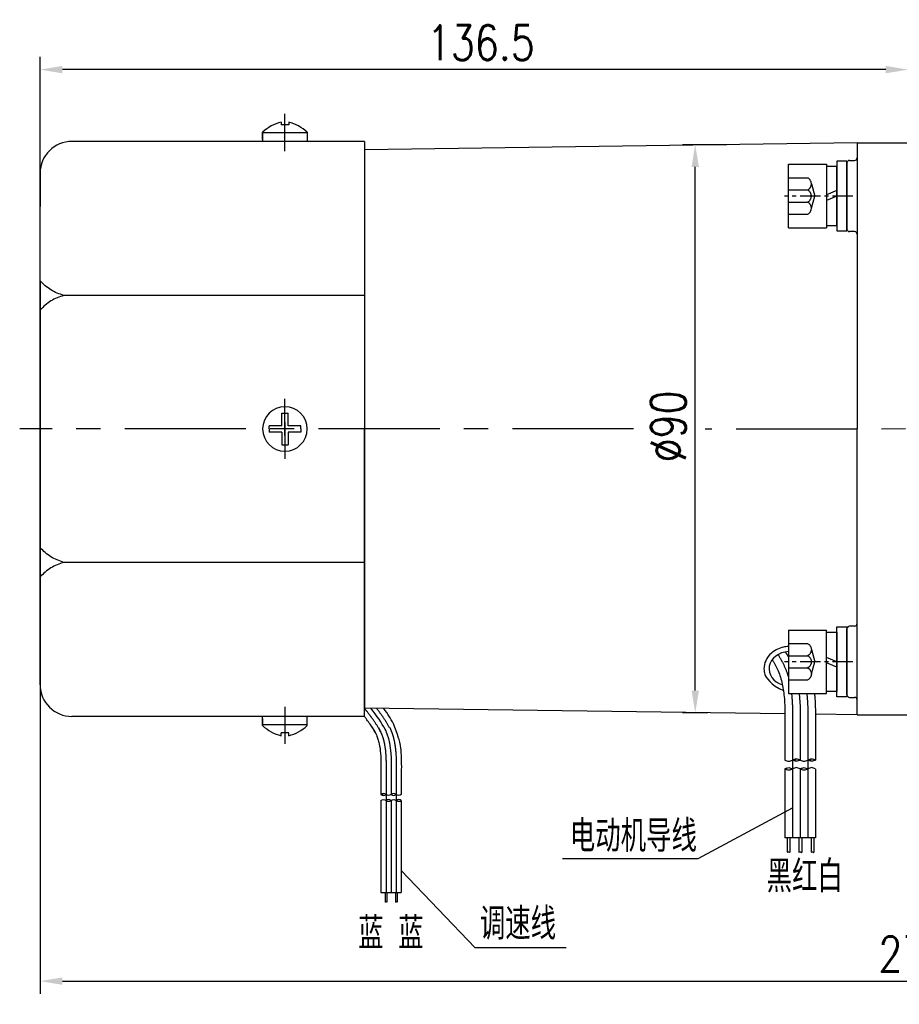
# Model space of a CAD drawing. Header units: inches. Extents: x 837 to 6223, y -2862 to 3098.
# Tile 44 of 139: x 3554 to 3692, y -462 to -307. Entities that reach past the tile are written whole.
import ezdxf

# ---------------------------------------------------------------- set-up
doc = ezdxf.new("R2010")
doc.units = ezdxf.units.IN
doc.header["$LTSCALE"] = 10
doc.header["$MEASUREMENT"] = 0
doc.linetypes.add('CENTER', pattern=[10.16, 6.35, -1.27, 1.27, -1.27])
doc.linetypes.add('HIDDEN', pattern=[1.905, 1.27, -0.635])
for name, color, linetype in [('1轮廓实线层', 7, 'Continuous'), ('2细线层', 4, 'Continuous'), ('3中心线层', 1, 'CENTER'), ('4虚线层', 6, 'HIDDEN'), ('5剖面线层', 2, 'Continuous'), ('6文字层', 3, 'Continuous'), ('7标注层', 4, 'Continuous')]:
    doc.layers.add(name, color=color, linetype=linetype)
doc.styles.add('PC_TEXTSTYLE', font='isocp.shx', dxfattribs={"width": 0.8, "bigfont": 'HZFS.SHX'})
doc.styles.add('TH_GBDIM', font='romans.shx', dxfattribs={"width": 0.8, "bigfont": 'gbcbig.shx'})
doc.dimstyles.new('TH_GBDIM', dxfattribs={"dimtxt": 3.5, "dimasz": 2.5, "dimexe": 2, "dimexo": 0, "dimgap": 1, "dimtad": 1, "dimdec": 4, "dimdsep": 46, "dimtxsty": 'TH_GBDIM', "dimcen": 0.09, "dimclrd": 4, "dimclre": 4, "dimclrt": 3, "dimadec": 0, "dimazin": 0, "dimtfac": 1, "dimtdec": 4, "dimtmove": 0, "dimatfit": 3, "dimfxl": 1, "dimtzin": 0, "dimarcsym": 0})
pattern_1 = [(45, (3489.2311, -623.13), (1.796051, -1.796051), [])]
pattern_2 = [(45, (3486.8311, -623.13), (1.796051, -1.796051), [])]

# ---------------------------------------------------------------- blocks, each defined once
blk = doc.blocks.new('*D690')
at = {"layer": '7标注层', "color": 4, "lineweight": -2, "transparency": 16777216}
for p, q in [((3556.72, -348.36), (3556.72, -460.55)), ((3831.72, -348.36), (3831.72, -460.55)), ((3560.22, -458.55), (3828.22, -458.55))]:
    blk.add_line(p, q, dxfattribs=at)
at = {"layer": '7标注层', "color": 4, "transparency": 16777216}
for points in [[(3560.22, -457.97), (3560.22, -459.13), (3556.72, -458.55)], [(3828.22, -457.97), (3828.22, -459.13), (3831.72, -458.55)]]:
    blk.add_solid(points, dxfattribs=at)
at = {"layer": 'Defpoints', "color": 0, "transparency": 16777216}
for p in [(3556.72, -348.36), (3831.72, -348.36), (3831.72, -458.55)]:
    blk.add_point(p, dxfattribs=at)
at = {"layer": '7标注层', "color": 3, "transparency": 16777216, "insert": (3694.22, -454.3), "char_height": 5.5, "attachment_point": 5, "style": 'TH_GBDIM'}
blk.add_mtext('275', dxfattribs=at)
blk = doc.blocks.new('*D691')
at = {"layer": '7标注层', "color": 4, "lineweight": -2, "transparency": 16777216}
for p, q in [((3664.72, -326.93), (3657.75, -326.93)), ((3659.75, -412.82), (3659.75, -330.43)), ((3661.71, -416.32), (3657.75, -416.32))]:
    blk.add_line(p, q, dxfattribs=at)
at = {"layer": '7标注层', "color": 4, "transparency": 16777216}
for points in [[(3659.17, -330.43), (3660.34, -330.43), (3659.75, -326.93)], [(3659.17, -412.82), (3660.34, -412.82), (3659.75, -416.32)]]:
    blk.add_solid(points, dxfattribs=at)
at = {"layer": 'Defpoints', "color": 0, "transparency": 16777216}
for p in [(3659.75, -326.93), (3664.72, -326.93), (3661.71, -416.32)]:
    blk.add_point(p, dxfattribs=at)
at = {"layer": '7标注层', "color": 3, "transparency": 16777216, "insert": (3655.5, -371.25), "char_height": 5.5, "attachment_point": 5, "rotation": 90, "style": 'TH_GBDIM'}
blk.add_mtext('%%C90', dxfattribs=at)
blk = doc.blocks.new('*D692')
at = {"layer": '7标注层', "color": 4, "lineweight": -2, "transparency": 16777216}
for p, q in [((3556.72, -371.65), (3556.72, -313.11)), ((3693.22, -371.65), (3693.22, -313.11)), ((3689.72, -315.11), (3560.22, -315.11))]:
    blk.add_line(p, q, dxfattribs=at)
at = {"layer": '7标注层', "color": 4, "transparency": 16777216}
for points in [[(3560.22, -314.52), (3560.22, -315.69), (3556.72, -315.11)], [(3689.72, -314.52), (3689.72, -315.69), (3693.22, -315.11)]]:
    blk.add_solid(points, dxfattribs=at)
at = {"layer": 'Defpoints', "color": 0, "transparency": 16777216}
for p in [(3556.72, -315.11), (3556.72, -371.65), (3693.22, -371.65)]:
    blk.add_point(p, dxfattribs=at)
at = {"layer": '7标注层', "color": 3, "transparency": 16777216, "insert": (3626.03, -310.86), "char_height": 5.5, "attachment_point": 5, "style": 'TH_GBDIM'}
blk.add_mtext('136.5', dxfattribs=at)
blk = doc.blocks.new('GB／T70.1M6M10')
at = {"layer": '1轮廓实线层'}
for p, q in [((0, -5), (0, 5)), ((0, 5), (6, 5)), ((6, 5), (6, -5)), ((0, -5), (6, -5))]:
    blk.add_line(p, q, dxfattribs=at)
at = {"layer": '3中心线层', "ltscale": 0.05}
blk.add_line((10.11, 0), (-0.6, 0), dxfattribs=at)
at = {"layer": '4虚线层'}
for p, q in [((0, 2.86), (3, 2.86)), ((3.6, 1.91), (4.15, 0)), ((0, 0.95), (3, 0.95)), ((3.6, -1.91), (4.15, 0)), ((0, -0.95), (3, -0.95)), ((0, -2.86), (3, -2.86))]:
    blk.add_line(p, q, dxfattribs=at)
for centre in [(2.54, 1.91), (2.54, 0), (2.54, -1.91)]:
    blk.add_arc(centre, 1.06, 295.6298, 64.3702, dxfattribs=at)
blk = doc.blocks.new('GB848_6_1.6_R')
at = {"layer": '1轮廓实线层'}
for p, q in [((-3.2, 1.6), (-5.5, 1.6)), ((-5.5, 1.6), (-5.5, 0)), ((3.2, 1.6), (-3.2, 1.6)), ((5.5, 1.6), (3.2, 1.6)), ((5.5, 0), (5.5, 1.6)), ((-5.5, 0), (-3.2, 0)), ((-3.2, 0), (3.2, 0)), ((3.2, 0), (5.5, 0))]:
    blk.add_line(p, q, dxfattribs=at)
blk = doc.blocks.new('GB93_6_0.8_R')
at = {"layer": '1轮廓实线层'}
for p, q in [((4.65, 1.6), (-4.65, 1.6)), ((-4.65, 1.6), (-4.65, 0)), ((0, 0), (-0.69, 1.6)), ((0.86, 0), (0.17, 1.6)), ((4.65, 0), (4.65, 1.6)), ((-4.65, 0), (4.65, 0))]:
    blk.add_line(p, q, dxfattribs=at)

msp = doc.modelspace()

# ---------------------------------------------------------------- hatches: boundary and pattern name
at = {"layer": '5剖面线层'}
h = msp.add_hatch(dxfattribs=at)
h.set_pattern_fill('ANSI31', color=256, scale=0.8, angle=90, style=0)
h.set_pattern_definition(pattern_2)
edge = h.paths.add_edge_path()
edge.add_spline(control_points=[(3675.05839, -423.75247), (3675.25839, -423.65247), (3675.65839, -423.45247), (3676.05839, -423.65247), (3676.25839, -423.75247)], knot_values=[0, 0, 0, 0, 0.632455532, 1.264911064, 1.264911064, 1.264911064, 1.264911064], degree=3, periodic=0)
edge.add_spline(control_points=[(3676.25839, -423.75247), (3676.05839, -423.85247), (3675.65839, -424.05247), (3675.25839, -423.85247), (3675.05839, -423.75247)], knot_values=[0, 0, 0, 0, 0.632455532, 1.264911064, 1.264911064, 1.264911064, 1.264911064], degree=3, periodic=0)
h = msp.add_hatch(dxfattribs=at)
h.set_pattern_fill('ANSI31', color=256, scale=0.8, angle=90, style=0)
h.set_pattern_definition(pattern_2)
edge = h.paths.add_edge_path()
edge.add_spline(control_points=[(3675.05839, -423.75247), (3675.25839, -423.65247), (3675.65839, -423.45247), (3676.05839, -423.65247), (3676.25839, -423.75247)], knot_values=[0, 0, 0, 0, 0.632455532, 1.264911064, 1.264911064, 1.264911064, 1.264911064], degree=3, periodic=0)
edge.add_spline(control_points=[(3676.25839, -423.75247), (3676.05839, -423.85247), (3675.65839, -424.05247), (3675.25839, -423.85247), (3675.05839, -423.75247)], knot_values=[0, 0, 0, 0, 0.632455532, 1.264911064, 1.264911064, 1.264911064, 1.264911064], degree=3, periodic=0)
h = msp.add_hatch(dxfattribs=at)
h.set_pattern_fill('ANSI31', color=256, scale=0.8, angle=90, style=0)
h.set_pattern_definition(pattern_1)
edge = h.paths.add_edge_path()
edge.add_spline(control_points=[(3677.45839, -423.75247), (3677.65839, -423.65247), (3678.05839, -423.45247), (3678.45839, -423.65247), (3678.65839, -423.75247)], knot_values=[0, 0, 0, 0, 0.632455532, 1.264911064, 1.264911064, 1.264911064, 1.264911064], degree=3, periodic=0)
edge.add_spline(control_points=[(3678.65839, -423.75247), (3678.45839, -423.85247), (3678.05839, -424.05247), (3677.65839, -423.85247), (3677.45839, -423.75247)], knot_values=[0, 0, 0, 0, 0.632455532, 1.264911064, 1.264911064, 1.264911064, 1.264911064], degree=3, periodic=0)
h = msp.add_hatch(dxfattribs=at)
h.set_pattern_fill('ANSI31', color=256, scale=0.8, angle=90, style=0)
h.set_pattern_definition(pattern_1)
edge = h.paths.add_edge_path()
edge.add_spline(control_points=[(3677.45839, -423.75247), (3677.65839, -423.65247), (3678.05839, -423.45247), (3678.45839, -423.65247), (3678.65839, -423.75247)], knot_values=[0, 0, 0, 0, 0.632455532, 1.264911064, 1.264911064, 1.264911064, 1.264911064], degree=3, periodic=0)
edge.add_spline(control_points=[(3678.65839, -423.75247), (3678.45839, -423.85247), (3678.05839, -424.05247), (3677.65839, -423.85247), (3677.45839, -423.75247)], knot_values=[0, 0, 0, 0, 0.632455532, 1.264911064, 1.264911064, 1.264911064, 1.264911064], degree=3, periodic=0)
h = msp.add_hatch(dxfattribs=at)
h.set_pattern_fill('ANSI31', color=256, scale=0.8, angle=90, style=0)
h.set_pattern_definition(pattern_2)
edge = h.paths.add_edge_path()
edge.add_spline(control_points=[(3675.05839, -425.15247), (3674.85839, -425.25247), (3674.45839, -425.45247), (3674.05839, -425.25247), (3673.85839, -425.15247)], knot_values=[0, 0, 0, 0, 0.632455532, 1.264911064, 1.264911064, 1.264911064, 1.264911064], degree=3, periodic=0)
edge.add_spline(control_points=[(3673.85839, -425.15247), (3674.05839, -425.05247), (3674.45839, -424.85247), (3674.85839, -425.05247), (3675.05839, -425.15247)], knot_values=[0, 0, 0, 0, 0.632455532, 1.264911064, 1.264911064, 1.264911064, 1.264911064], degree=3, periodic=0)
h = msp.add_hatch(dxfattribs=at)
h.set_pattern_fill('ANSI31', color=256, scale=0.8, angle=90, style=0)
h.set_pattern_definition(pattern_2)
edge = h.paths.add_edge_path()
edge.add_spline(control_points=[(3675.05839, -425.15247), (3674.85839, -425.25247), (3674.45839, -425.45247), (3674.05839, -425.25247), (3673.85839, -425.15247)], knot_values=[0, 0, 0, 0, 0.632455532, 1.264911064, 1.264911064, 1.264911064, 1.264911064], degree=3, periodic=0)
edge.add_spline(control_points=[(3673.85839, -425.15247), (3674.05839, -425.05247), (3674.45839, -424.85247), (3674.85839, -425.05247), (3675.05839, -425.15247)], knot_values=[0, 0, 0, 0, 0.632455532, 1.264911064, 1.264911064, 1.264911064, 1.264911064], degree=3, periodic=0)
h = msp.add_hatch(dxfattribs=at)
h.set_pattern_fill('ANSI31', color=256, scale=0.8, angle=90, style=0)
h.set_pattern_definition(pattern_1)
edge = h.paths.add_edge_path()
edge.add_spline(control_points=[(3677.45839, -425.15247), (3677.25839, -425.25247), (3676.85839, -425.45247), (3676.45839, -425.25247), (3676.25839, -425.15247)], knot_values=[0, 0, 0, 0, 0.632455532, 1.264911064, 1.264911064, 1.264911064, 1.264911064], degree=3, periodic=0)
edge.add_spline(control_points=[(3676.25839, -425.15247), (3676.45839, -425.05247), (3676.85839, -424.85247), (3677.25839, -425.05247), (3677.45839, -425.15247)], knot_values=[0, 0, 0, 0, 0.632455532, 1.264911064, 1.264911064, 1.264911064, 1.264911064], degree=3, periodic=0)
h = msp.add_hatch(dxfattribs=at)
h.set_pattern_fill('ANSI31', color=256, scale=0.8, angle=90, style=0)
h.set_pattern_definition(pattern_1)
edge = h.paths.add_edge_path()
edge.add_spline(control_points=[(3677.45839, -425.15247), (3677.25839, -425.25247), (3676.85839, -425.45247), (3676.45839, -425.25247), (3676.25839, -425.15247)], knot_values=[0, 0, 0, 0, 0.632455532, 1.264911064, 1.264911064, 1.264911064, 1.264911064], degree=3, periodic=0)
edge.add_spline(control_points=[(3676.25839, -425.15247), (3676.45839, -425.05247), (3676.85839, -424.85247), (3677.25839, -425.05247), (3677.45839, -425.15247)], knot_values=[0, 0, 0, 0, 0.632455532, 1.264911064, 1.264911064, 1.264911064, 1.264911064], degree=3, periodic=0)
h = msp.add_hatch(dxfattribs=at)
h.set_pattern_fill('ANSI31', color=256, scale=0.533333, angle=90, style=0)
h.set_pattern_definition([(45, (3487.2368, -562.1001), (1.197366, -1.197366), [])])
edge = h.paths.add_edge_path()
edge.add_spline(control_points=[(3611.12149, -429.18192), (3610.98815, -429.11525), (3610.72149, -428.98192), (3610.45482, -429.11525), (3610.32149, -429.18192)], knot_values=[0, 0, 0, 0, 0.4216366, 0.843273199, 0.843273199, 0.843273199, 0.843273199], degree=3, periodic=0)
edge.add_spline(control_points=[(3610.32149, -429.18192), (3610.45482, -429.24859), (3610.72149, -429.38192), (3610.98815, -429.24859), (3611.12149, -429.18192)], knot_values=[0, 0, 0, 0, 0.4216366, 0.843273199, 0.843273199, 0.843273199, 0.843273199], degree=3, periodic=0)
h = msp.add_hatch(dxfattribs=at)
h.set_pattern_fill('ANSI31', color=256, scale=0.533333, angle=90, style=0)
h.set_pattern_definition([(45, (3485.6368, -562.1001), (1.197366, -1.197366), [])])
edge = h.paths.add_edge_path()
edge.add_spline(control_points=[(3612.72149, -430.11525), (3612.85482, -430.18192), (3613.12149, -430.31525), (3613.38815, -430.18192), (3613.52148, -430.11525)], knot_values=[0, 0, 0, 0, 0.4216366, 0.843273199, 0.843273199, 0.843273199, 0.843273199], degree=3, periodic=0)
edge.add_spline(control_points=[(3613.52148, -430.11525), (3613.38815, -430.04859), (3613.12149, -429.91525), (3612.85482, -430.04859), (3612.72149, -430.11525)], knot_values=[0, 0, 0, 0, 0.4216366, 0.843273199, 0.843273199, 0.843273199, 0.843273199], degree=3, periodic=0)

# ---------------------------------------------------------------- linework, layer by layer
for p, q in [((3594.61665, -323.36855), (3594.61665, -323.79675)), ((3595.81665, -323.79675), (3594.61665, -323.79675)), ((3595.81665, -323.36855), (3595.81665, -323.79675)), ((3591.71665, -326.094), (3591.71665, -324.9614)), ((3591.71665, -324.96141), (3591.71665, -326.39675)), ((3598.71665, -325.05581), (3591.71665, -325.05581)), ((3598.71665, -324.96141), (3598.71665, -326.39675)), ((3685.21665, -326.64675), (3607.71665, -327.71419)), ((3685.21665, -326.64675), (3693.21665, -326.64675)), ((3685.21665, -326.64675), (3685.21665, -326.64974)), ((3685.21665, -326.64675), (3685.21665, -371.64675)), ((3685.21665, -326.64675), (3685.21665, -371.64675)), ((3683.61665, -329.79659), (3683.61665, -340.19659)), ((3685.21665, -416.64675), (3685.21665, -371.64675)), ((3685.21665, -416.64675), (3685.21665, -371.64675)), ((3683.61665, -413.49093), (3683.61665, -403.09093)), ((3673.86335, -416.49038), (3607.71665, -415.57931)), ((3685.21665, -416.64675), (3678.65839, -416.55642)), ((3685.21665, -416.64675), (3678.66496, -416.55651)), ((3685.21665, -416.64675), (3685.21665, -416.64376)), ((3685.21665, -416.64675), (3693.21665, -416.64675)), ((3685.21665, -416.64675), (3693.21665, -416.64675)), ((3591.71665, -418.3321), (3591.71665, -416.89675)), ((3591.71665, -417.1995), (3591.71665, -418.3321)), ((3598.71665, -418.23769), (3591.71665, -418.23769)), ((3598.71665, -418.3321), (3598.71665, -416.89675)), ((3595.81665, -419.49675), (3594.61665, -419.49675)), ((3594.61665, -419.92495), (3594.61665, -419.49675)), ((3595.81665, -419.92495), (3595.81665, -419.49675))]:
    msp.add_line(p, q)
at = {"color": 4}
for p, q in [((3660.17898, -439.31265), (3638.89445, -439.31265)), ((3639.44642, -453.31948), (3625.13704, -453.31948))]:
    msp.add_line(p, q, dxfattribs=at)
for centre, radius, start, end in [((3596.17654, -329.64489), 6.46728, 103.957243, 133.5991462), ((3594.25675, -329.64489), 6.46728, 46.4008538, 76.042757), ((3684.01665, -329.79659), 0.4, 90, 180), ((3684.81665, -328.99659), 0.4, 270, 0), ((3684.01665, -340.19659), 0.4, 180, 270), ((3684.81665, -340.99659), 0.4, 0, 90), ((3684.01665, -403.09093), 0.4, 90, 180), ((3684.81665, -402.29093), 0.4, 270, 0), ((3684.01665, -413.49093), 0.4, 180, 270), ((3684.81665, -414.29093), 0.4, 0, 90), ((3596.17654, -413.64861), 6.46728, 226.4008538, 256.042757), ((3594.25675, -413.64861), 6.46728, 283.957243, 313.5991462)]:
    msp.add_arc(centre, radius, start, end)
msp.add_ellipse((3674.66869, -409.39146), major_axis=(3.30632, 0), ratio=0.821066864, start_param=1.647101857, end_param=4.339955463)
for points in [[(3684.01665, -329.39659), (3684.81665, -329.39659)], [(3684.81665, -340.59659), (3684.01665, -340.59659)], [(3684.81665, -402.69093), (3684.01665, -402.69093)], [(3684.01665, -413.89093), (3684.81665, -413.89093)]]:
    msp.add_open_spline(points, degree=1)
msp.add_open_spline([(3674.41665, -405.88369), (3674.1456, -405.89778), (3673.87605, -405.93463), (3672.90811, -406.15385), (3672.24844, -406.47701), (3671.34633, -407.26962), (3671.03933, -407.67402), (3670.65784, -408.52243), (3670.56237, -408.95657), (3670.56237, -409.39146), (3670.56237, -409.69646), (3670.60891, -410.00131), (3670.81279, -410.66235), (3671.63975, -412.0223), (3673.62019, -412.80152)], degree=3, knots=[4.776022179, 4.776022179, 4.776022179, 4.776022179, 4.981541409, 4.981541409, 5.531630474, 5.531630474, 5.929523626, 5.929523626, 6.283185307, 6.283185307, 6.283185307, 6.53120978, 6.53120978, 6.843963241, 6.843963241, 6.843963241, 6.843963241])
at = {"layer": '1轮廓实线层'}
for p, q in [((3597.20371, -326.39675), (3561.71665, -326.39675)), ((3607.71665, -326.39675), (3597.20371, -326.39675)), ((3607.71665, -326.39675), (3607.71665, -327.59675)), ((3607.71665, -327.59675), (3607.71665, -350.64586)), ((3607.71665, -327.71419), (3607.71665, -415.57931)), ((3556.71665, -331.39675), (3556.71665, -336.65165)), ((3556.71665, -406.64185), (3556.71665, -336.65165)), ((3607.71665, -350.64586), (3560.44044, -350.64586)), ((3607.71665, -350.64586), (3607.71665, -371.64675)), ((3594.71665, -371.14675), (3594.71665, -369.14675)), ((3594.71665, -369.14675), (3595.71665, -369.14675)), ((3595.71665, -371.14675), (3595.71665, -369.14675)), ((3594.71665, -371.14675), (3592.71665, -371.14675)), ((3592.71665, -371.64675), (3592.71665, -371.14675)), ((3592.71665, -371.64675), (3592.71665, -372.14675)), ((3597.71665, -371.14675), (3595.71665, -371.14675)), ((3597.71665, -371.64675), (3597.71665, -371.14675)), ((3597.71665, -371.64675), (3597.71665, -372.14675)), ((3607.71665, -392.64764), (3607.71665, -371.64675)), ((3594.71665, -372.14675), (3592.71665, -372.14675)), ((3594.71665, -372.14675), (3594.71665, -374.14675)), ((3597.71665, -372.14675), (3595.71665, -372.14675)), ((3595.71665, -372.14675), (3595.71665, -374.14675)), ((3594.71665, -374.14675), (3595.71665, -374.14675)), ((3607.71665, -392.64764), (3560.44044, -392.64764)), ((3607.71665, -416.89675), (3607.71665, -392.64764)), ((3556.71665, -411.89675), (3556.71665, -406.64185)), ((3607.71665, -416.89675), (3607.71665, -415.69675)), ((3597.20371, -416.89675), (3561.71665, -416.89675)), ((3607.71665, -416.89675), (3597.20371, -416.89675)), ((3673.85839, -418.82858), (3673.85839, -423.7856)), ((3676.25839, -418.82858), (3676.25839, -423.7856)), ((3678.65839, -418.82858), (3678.65839, -423.7856)), ((3610.32149, -425.87724), (3610.32149, -429.18192)), ((3611.92149, -425.87724), (3611.92149, -429.18192)), ((3613.52148, -425.87724), (3613.52148, -429.18192)), ((3673.85839, -425.1856), (3673.85839, -435.99726)), ((3676.25839, -425.1856), (3676.25839, -435.99726)), ((3678.65839, -425.1856), (3678.65839, -435.99726)), ((3610.32149, -430.11525), (3610.32149, -444.60003)), ((3611.92149, -430.11525), (3611.92149, -444.60003)), ((3613.52148, -430.11525), (3613.52148, -444.60003)), ((3678.65839, -435.99726), (3673.85839, -435.99726)), ((3674.21789, -435.99726), (3674.21789, -438.26176)), ((3674.61789, -435.99726), (3674.61789, -438.26176)), ((3676.06949, -435.99726), (3676.06949, -438.26176)), ((3676.5025, -435.99726), (3676.5025, -438.26176)), ((3678.00645, -435.99726), (3678.00645, -438.26176)), ((3678.40645, -435.99726), (3678.40645, -438.26176)), ((3610.32149, -444.60003), (3613.52148, -444.60003)), ((3610.97399, -444.60003), (3610.97399, -446.10969)), ((3611.24066, -444.60003), (3611.24066, -446.10969)), ((3612.59188, -444.60003), (3612.59188, -446.10969)), ((3612.85855, -444.60003), (3612.85855, -446.10969))]:
    msp.add_line(p, q, dxfattribs=at)
for centre, radius, start, end in [((3561.71665, -331.39675), 5, 90, 180), ((3595.21665, -371.64675), 3.5, 0, 180), ((3595.21665, -371.64675), 3.5, 180, 0), ((3561.71665, -411.89675), 5, 180, 270)]:
    msp.add_arc(centre, radius, start, end, dxfattribs=at)
for points in [[(3560.44044, -350.64586), (3558.40809, -349.77801), (3556.71665, -348.3602)], [(3560.44044, -350.64586), (3558.40809, -351.51371), (3556.71665, -352.93152)], [(3560.44044, -392.64764), (3558.40809, -391.7798), (3556.71665, -390.36198)], [(3560.44044, -392.64764), (3558.40809, -393.51549), (3556.71665, -394.9333)], [(3673.85839, -423.75247), (3674.45839, -423.95247), (3675.05839, -423.75247)], [(3675.05839, -423.75247), (3675.65839, -423.55247), (3676.25839, -423.75247)], [(3676.25839, -423.75247), (3675.65839, -423.95247), (3675.05839, -423.75247)], [(3676.25839, -423.75247), (3676.85839, -423.95247), (3677.45839, -423.75247)], [(3677.45839, -423.75247), (3678.05839, -423.55247), (3678.65839, -423.75247)], [(3678.65839, -423.75247), (3678.05839, -423.95247), (3677.45839, -423.75247)], [(3673.85839, -425.15247), (3674.45839, -424.95247), (3675.05839, -425.15247)], [(3675.05839, -425.15247), (3674.45839, -425.35247), (3673.85839, -425.15247)], [(3676.25839, -425.15247), (3675.65839, -424.95247), (3675.05839, -425.15247)], [(3676.25839, -425.15247), (3676.85839, -424.95247), (3677.45839, -425.15247)], [(3677.45839, -425.15247), (3676.85839, -425.35247), (3676.25839, -425.15247)], [(3678.65839, -425.15247), (3678.05839, -424.95247), (3677.45839, -425.15247)], [(3611.12149, -429.18192), (3610.72149, -429.04859), (3610.32149, -429.18192)], [(3610.32149, -429.18192), (3610.72149, -429.31525), (3611.12149, -429.18192)], [(3611.92149, -429.18192), (3611.52149, -429.31525), (3611.12149, -429.18192)], [(3612.72149, -429.18192), (3612.32149, -429.04859), (3611.92149, -429.18192)], [(3611.92149, -429.18192), (3612.32149, -429.31525), (3612.72149, -429.18192)], [(3613.52148, -429.18192), (3613.12149, -429.31525), (3612.72149, -429.18192)], [(3610.32149, -430.11525), (3610.72149, -429.98192), (3611.12149, -430.11525)], [(3611.92149, -430.11525), (3611.52149, -429.98192), (3611.12149, -430.11525)], [(3611.12149, -430.11525), (3611.52149, -430.24859), (3611.92149, -430.11525)], [(3611.92149, -430.11525), (3612.32149, -429.98192), (3612.72149, -430.11525)], [(3613.52148, -430.11525), (3613.12149, -429.98192), (3612.72149, -430.11525)], [(3612.72149, -430.11525), (3613.12149, -430.24859), (3613.52148, -430.11525)]]:
    msp.add_spline(points, degree=3, dxfattribs=at)
for points in [[(3673.93553, -406.74434), (3674.11501, -407.05716), (3674.2741, -407.34323), (3674.41665, -407.61062)], [(3676.10009, -413.29093), (3676.2906, -415.0897), (3676.27449, -416.95914), (3676.25839, -418.82858)], [(3610.96987, -418.94725), (3610.4371, -417.87991), (3609.71984, -416.87562), (3608.73599, -415.59335)]]:
    msp.add_open_spline(points, degree=3, dxfattribs=at)
for points, knots in [([(3671.82895, -408.00106), (3671.9992, -408.19627), (3672.0792, -408.33394), (3672.39437, -408.89465), (3672.60518, -409.31384), (3672.92867, -410.06263), (3673.05092, -410.3897), (3673.2663, -411.0725), (3673.35899, -411.42586), (3673.59686, -412.52197), (3673.70144, -413.30113), (3673.83214, -414.94046), (3673.85826, -415.80014), (3673.87068, -417.37924), (3673.86469, -418.08706), (3673.85848, -418.80791)], [5.984187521, 5.984187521, 5.984187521, 5.984187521, 6.666441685, 6.666441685, 8.771804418, 8.771804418, 10.455411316, 10.455411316, 12.139018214, 12.139018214, 15.506232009, 15.506232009, 18.873445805, 18.873445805, 21.488617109, 21.488617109, 21.488617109, 21.488617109]), ([(3678.51225, -413.29093), (3678.68314, -415.06958), (3678.67503, -416.8217), (3678.66026, -418.62179), (3678.65928, -418.73568), (3678.6583, -418.84925)], [14.994447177, 14.994447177, 14.994447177, 14.994447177, 21.076594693, 21.076594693, 21.488617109, 21.488617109, 21.488617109, 21.488617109]), ([(3613.06696, -420.32797), (3612.70949, -418.70145), (3611.90324, -417.31352), (3611.38961, -416.49816), (3611.07971, -416.0529), (3610.76249, -415.62126)], [12.84393115, 12.84393115, 12.84393115, 12.84393115, 14.965411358, 14.965411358, 17.763055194, 17.763055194, 17.763055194, 17.763055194]), ([(3609.55006, -419.68546), (3609.34709, -419.27607), (3609.10514, -418.86367), (3608.53237, -417.98812), (3608.19527, -417.5243), (3607.7966, -417.00097), (3607.75674, -416.94891), (3607.71665, -416.89675)], [12.446759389, 12.446759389, 12.446759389, 12.446759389, 15.506232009, 15.506232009, 18.873445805, 18.873445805, 19.244692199, 19.244692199, 19.244692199, 19.244692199]), ([(3608.96853, -418.6589), (3609.08203, -418.78904), (3609.13536, -418.88082), (3609.34548, -419.25463), (3609.48601, -419.53409), (3609.70167, -420.03328), (3609.78317, -420.25133), (3609.92676, -420.70652), (3609.98855, -420.9421), (3610.14713, -421.67284), (3610.21686, -422.19228), (3610.30398, -423.28516), (3610.3214, -423.85828), (3610.32968, -424.91101), (3610.32569, -425.38289), (3610.32155, -425.86346)], [5.984187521, 5.984187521, 5.984187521, 5.984187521, 6.666441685, 6.666441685, 8.771804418, 8.771804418, 10.455411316, 10.455411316, 12.139018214, 12.139018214, 15.506232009, 15.506232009, 18.873445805, 18.873445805, 21.488617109, 21.488617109, 21.488617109, 21.488617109]), ([(3610.82905, -418.6589), (3611.00614, -419.00877), (3611.96183, -421.19344), (3611.94013, -423.71239), (3611.92149, -425.87724)], [7.780947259, 7.780947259, 7.780947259, 7.780947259, 9.707911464, 21.488617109, 21.488617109, 21.488617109, 21.488617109]), ([(3613.06696, -420.32797), (3613.30548, -421.19501), (3613.3974, -421.91059), (3613.53803, -423.36009), (3613.53262, -424.53396), (3613.52273, -425.73938), (3613.52208, -425.81531), (3613.52143, -425.89102)], [13.642709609, 13.642709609, 13.642709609, 13.642709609, 14.965411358, 14.965411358, 21.076594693, 21.076594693, 21.488617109, 21.488617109, 21.488617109, 21.488617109])]:
    msp.add_open_spline(points, degree=3, knots=knots, dxfattribs=at)
at = {"layer": '2细线层'}
for points in [[(3674.21789, -438.26176), (3674.40803, -438.22057), (3674.58334, -438.30093), (3674.61789, -438.26176)], [(3676.06949, -438.26176), (3676.29264, -438.22057), (3676.46795, -438.30093), (3676.5025, -438.26176)], [(3678.00645, -438.26176), (3678.19659, -438.22057), (3678.3719, -438.30093), (3678.40645, -438.26176)], [(3611.24066, -446.10969), (3611.1139, -446.08223), (3610.99703, -446.1358), (3610.97399, -446.10969)], [(3612.85855, -446.10969), (3612.73179, -446.08223), (3612.61492, -446.1358), (3612.59188, -446.10969)]]:
    msp.add_spline(points, degree=3, dxfattribs=at)
at = {"layer": '3中心线层'}
for p, q in [((3595.21665, -327.9223), (3595.21665, -322.06594)), ((3595.21665, -372.69965), (3595.21665, -366.91844)), ((3595.21665, -370.59385), (3595.21665, -376.37506)), ((3595.21665, -415.3712), (3595.21665, -421.22756)), ((3675.05839, -418.82858), (3675.05839, -423.7856)), ((3677.45839, -418.82858), (3677.45839, -423.7856)), ((3675.05839, -423.7856), (3675.05839, -435.99726)), ((3677.45839, -423.7856), (3677.45839, -435.99726)), ((3611.12149, -425.87724), (3611.12149, -429.18192)), ((3612.72149, -425.87724), (3612.72149, -429.18192)), ((3611.12149, -429.18192), (3611.12149, -444.60003)), ((3612.72149, -429.18192), (3612.72149, -444.60003))]:
    msp.add_line(p, q, dxfattribs=at)
at = {"layer": '3中心线层', "ltscale": 0.3}
for p, q in [((3650.03584, -371.64675), (3553.5038, -371.64675)), ((3715.69481, -371.64676), (3661.30505, -371.67846))]:
    msp.add_line(p, q, dxfattribs=at)
at = {"layer": '3中心线层'}
for points, knots in [([(3672.78344, -407.1613), (3673.11262, -407.71646), (3673.31741, -408.07987), (3673.79416, -409.01106), (3674.03822, -409.57718), (3674.3008, -410.3572), (3674.36099, -410.55324), (3674.41665, -410.75189)], [5.846938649, 5.846938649, 5.846938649, 5.846938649, 7.531590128, 7.531590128, 10.145881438, 10.145881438, 11.014705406, 11.014705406, 11.014705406, 11.014705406]), ([(3674.89311, -413.29093), (3674.94168, -413.72435), (3674.97769, -414.16572), (3675.05664, -415.51359), (3675.06926, -416.43919), (3675.06688, -417.85768), (3675.06259, -418.33647), (3675.05844, -418.81825)], [14.53794366, 14.53794366, 14.53794366, 14.53794366, 16.266982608, 16.266982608, 19.743063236, 19.743063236, 21.488617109, 21.488617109, 21.488617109, 21.488617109]), ([(3677.30658, -413.29093), (3677.42747, -414.48835), (3677.46209, -415.69325), (3677.46986, -417.54214), (3677.46391, -418.19342), (3677.45835, -418.83892)], [14.857592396, 14.857592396, 14.857592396, 14.857592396, 19.146851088, 19.146851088, 21.488617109, 21.488617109, 21.488617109, 21.488617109]), ([(3610.27245, -419.34147), (3610.24588, -419.28769), (3610.21875, -419.23399), (3609.93135, -418.67683), (3609.62311, -418.17823), (3608.94391, -417.18623), (3608.57278, -416.69318), (3608.03183, -415.99696), (3607.87477, -415.79722), (3607.71665, -415.59653)], [12.420717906, 12.420717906, 12.420717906, 12.420717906, 12.79090198, 12.79090198, 16.266982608, 16.266982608, 19.743063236, 19.743063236, 21.135295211, 21.135295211, 21.135295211, 21.135295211]), ([(3611.64566, -418.65977), (3611.61909, -418.60599), (3611.59196, -418.55228), (3611.30456, -417.99513), (3610.99632, -417.49653), (3610.33792, -416.53491), (3609.99134, -416.07189), (3609.63055, -415.60567)], [12.420717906, 12.420717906, 12.420717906, 12.420717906, 12.79090198, 12.79090198, 16.266982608, 16.266982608, 19.530124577, 19.530124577, 19.530124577, 19.530124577]), ([(3609.91022, -418.62723), (3609.97476, -418.74327), (3610.03121, -418.8489), (3610.27867, -419.33224), (3610.44137, -419.70965), (3610.63923, -420.29739), (3610.69749, -420.49712), (3610.80127, -420.90642), (3610.84644, -421.115), (3610.98849, -421.88412), (3611.05002, -422.46707), (3611.12032, -423.66725), (3611.12873, -424.28432), (3611.12714, -425.22998), (3611.12428, -425.54917), (3611.12152, -425.87035)], [6.798809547, 6.798809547, 6.798809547, 6.798809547, 7.531590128, 7.531590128, 10.145881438, 10.145881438, 11.468391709, 11.468391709, 12.79090198, 12.79090198, 16.266982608, 16.266982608, 19.743063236, 19.743063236, 21.488617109, 21.488617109, 21.488617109, 21.488617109]), ([(3611.71212, -418.6589), (3611.81151, -418.86085), (3611.8845, -419.03413), (3612.03284, -419.41919), (3612.10599, -419.63151), (3612.23594, -420.05757), (3612.29334, -420.27205), (3612.44554, -420.9188), (3612.52038, -421.35414), (3612.69273, -422.71906), (3612.7234, -423.65573), (3612.72913, -425.01962), (3612.72516, -425.4538), (3612.72146, -425.88413)], [8.445262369, 8.445262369, 8.445262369, 8.445262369, 9.438937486, 9.438937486, 10.617029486, 10.617029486, 11.795121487, 11.795121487, 14.151305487, 14.151305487, 19.146851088, 19.146851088, 21.488617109, 21.488617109, 21.488617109, 21.488617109])]:
    msp.add_open_spline(points, degree=3, knots=knots, dxfattribs=at)
at = {"layer": '7标注层'}
for points in [[(3675.11097, -431.26648), (3660.17898, -439.31265)], [(3613.52148, -441.14811), (3625.13704, -453.31948)]]:
    msp.add_lwpolyline(points, dxfattribs=at)

# ---------------------------------------------------------------- block references
at = {"layer": '1轮廓实线层'}
msp.add_blockref('GB／T70.1M6M10', (3674.41665, -334.99659), dxfattribs=at)
for name, rotation in [('GB848_6_1.6_R', 270), ('GB93_6_0.8_R', 89.99999999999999)]:
    msp.add_blockref(name, (3682.01665, -334.99659), dxfattribs=dict(at, rotation=rotation))
at = {"layer": '1轮廓实线层', "xscale": -1}
for name, p, rotation in [('GB848_6_1.6_R', (3682.01664, -408.29692), 269.9999986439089), ('GB／T70.1M6M10', (3674.41664, -408.29692), 179.9999986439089), ('GB93_6_0.8_R', (3682.01664, -408.29692), 89.99999864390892)]:
    msp.add_blockref(name, p, dxfattribs=dict(at, rotation=rotation))

# ---------------------------------------------------------------- texts
at = {"layer": '6文字层', "color": 7, "char_height": 5, "style": 'PC_TEXTSTYLE'}
for s, insert, width, attachment_point in [('{\\C3;电动机导线}', (3660.01987, -433.2225), 23.2813602, 3), ('{\\C3;黑红白}', (3670.98121, -439.57786), 18.2326587, 1), ('{\\C3;蓝 蓝}', (3606.73634, -448.50129), 12.1550937, 1), ('{\\C3;调速线}', (3625.86837, -447.02277), 15.5208913, 1)]:
    msp.add_mtext(s, dxfattribs=dict(at, insert=insert, width=width, attachment_point=attachment_point))

# ---------------------------------------------------------------- dimensions: what is measured, and where the dimension line sits
at = {"layer": '7标注层'}
dim = msp.add_linear_dim(base=(3556.71665, -315.10752), p1=(3693.21665, -371.64675), p2=(3556.71665, -371.64675), angle=180, dimstyle='TH_GBDIM', override={"dimtxt": 5.5, "dimasz": 3.5, "dimgap": 1.5, "dimtad": 1, "dimjust": 0, "dimdec": 1, "dimlfac": 1, "dimse1": 0, "dimse2": 0, "dimsd1": 0, "dimsd2": 0, "dimadec": 1}, dxfattribs=at)
dim.commit()
dim.dimension.update_dxf_attribs({"geometry": '*D692', "text_midpoint": (3626.03299, -315.10752), "dimtype": 160})
dim = msp.add_linear_dim(base=(3659.7529, -326.92909), p1=(3661.71472, -416.32305), p2=(3664.71814, -326.92909), angle=90, text='%%C90', dimstyle='TH_GBDIM', override={"dimtxt": 5.5, "dimasz": 3.5, "dimgap": 1.5, "dimdec": 1, "dimadec": 1}, dxfattribs=at)
dim.commit()
dim.dimension.update_dxf_attribs({"geometry": '*D691', "text_midpoint": (3659.7529, -371.24505), "dimtype": 160})
dim = msp.add_linear_dim(base=(3831.71665, -458.5486), p1=(3556.71665, -348.3602), p2=(3831.71665, -348.3602), dimstyle='TH_GBDIM', override={"dimtxt": 5.5, "dimasz": 3.5, "dimgap": 1.5, "dimtad": 1, "dimjust": 0, "dimdec": 1, "dimlfac": 1, "dimse1": 0, "dimse2": 0, "dimsd1": 0, "dimsd2": 0, "dimadec": 1}, dxfattribs=at)
dim.commit()
dim.dimension.update_dxf_attribs({"geometry": '*D690', "text_midpoint": (3694.21665, -458.5486), "dimtype": 160})

doc.saveas('drawing.dxf')
